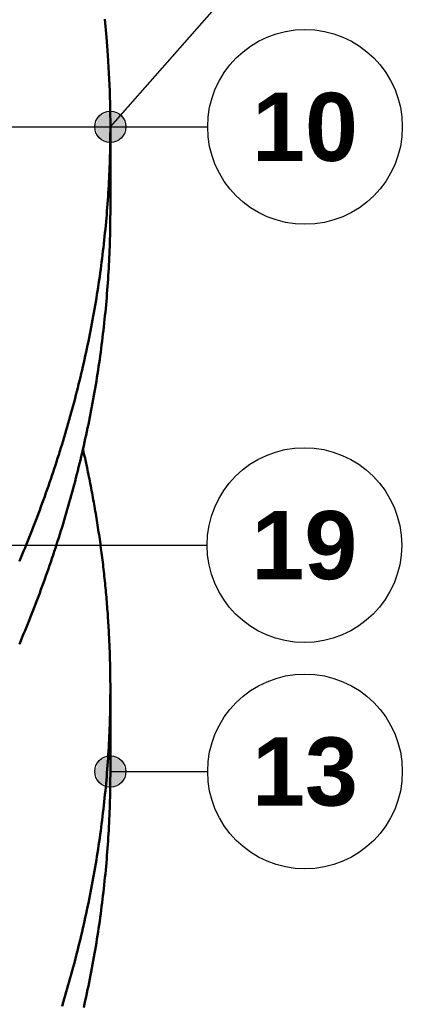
# Model space of a CAD drawing. Header units: millimetres. Extents: x 0 to 841, y 0 to 594.
# Tile 40 of 46: x 518 to 537, y 310 to 361. Entities that reach past the tile are written whole.
import ezdxf
from ezdxf.enums import TextEntityAlignment as Align

# ---------------------------------------------------------------- set-up
doc = ezdxf.new("R2010")
doc.units = ezdxf.units.MM
for name, color, linetype, lineweight in [('ACH', 7, 'CONTINUOUS', 13), ('COTA', 7, 'CONTINUOUS', 25), ('FINA', 7, 'CONTINUOUS', 25), ('TXT', 7, 'CONTINUOUS', 25), ('VIS', 7, 'CONTINUOUS', 50)]:
    doc.layers.add(name, color=color, linetype=linetype, lineweight=lineweight)
doc.styles.add('STDB', font='LiberationSans-Bold.ttf')

msp = doc.modelspace()

# ---------------------------------------------------------------- hatches: boundary and pattern name
at = {"layer": 'ACH'}
h = msp.add_hatch(color=7, dxfattribs=at)
h.dxf.hatch_style = 1
h.paths.add_polyline_path([(522.976, 355.356), (522.742, 355.921), (522.176, 356.156), (521.611, 355.921), (521.376, 355.356), (521.611, 354.79), (522.176, 354.556), (522.742, 354.79)])
h = msp.add_hatch(color=7, dxfattribs=at)
h.dxf.hatch_style = 1
h.paths.add_polyline_path([(522.976, 322.283), (522.742, 322.849), (522.176, 323.083), (521.611, 322.849), (521.376, 322.283), (521.611, 321.717), (522.176, 321.483), (522.742, 321.717)])

# ---------------------------------------------------------------- linework, layer by layer
at = {"layer": 'COTA'}
for p, q in [((522.176, 355.356), (528.584, 362.609)), ((496.042, 355.356), (527.176, 355.356)), ((490.827, 333.896), (527.144, 333.896)), ((522.176, 322.283), (527.176, 322.283))]:
    msp.add_line(p, q, dxfattribs=at)
for centre in [(522.176, 355.356), (522.176, 322.283)]:
    msp.add_circle(centre, 0.8, dxfattribs=at)
at = {"layer": 'FINA'}
for points in [[(522.176, 355.356), (522.168, 356.278), (522.145, 357.199), (522.105, 358.12), (522.05, 359.04), (521.979, 359.96), (521.893, 360.877)], [(517.504, 333.071), (517.577, 333.245), (517.649, 333.418), (517.722, 333.591), (517.793, 333.765), (517.864, 333.939), (517.935, 334.113), (518.005, 334.287), (518.075, 334.462), (518.144, 334.637), (518.212, 334.812), (518.28, 334.987), (518.348, 335.162), (518.415, 335.338), (518.481, 335.513), (518.547, 335.689), (518.613, 335.866), (518.677, 336.042), (518.742, 336.219), (518.805, 336.395), (518.869, 336.572), (518.931, 336.749), (518.993, 336.927), (519.055, 337.104), (519.116, 337.282), (519.176, 337.46), (519.236, 337.638), (519.296, 337.816), (519.354, 337.995), (519.413, 338.173), (519.47, 338.352), (519.527, 338.531), (519.584, 338.711), (519.64, 338.89), (519.695, 339.069), (519.75, 339.249), (519.804, 339.429), (519.858, 339.609), (519.911, 339.789), (519.963, 339.97), (520.015, 340.15), (520.067, 340.331), (520.118, 340.512), (520.168, 340.693), (520.217, 340.874), (520.266, 341.056), (520.315, 341.237), (520.363, 341.419), (520.41, 341.601), (520.457, 341.783), (520.503, 341.965), (520.548, 342.147), (520.593, 342.33), (520.637, 342.512), (520.681, 342.695), (520.724, 342.878), (520.766, 343.061), (520.808, 343.244), (520.849, 343.428), (520.89, 343.611), (520.93, 343.795), (520.97, 343.978), (521.008, 344.162), (521.047, 344.346), (521.084, 344.53), (521.121, 344.715), (521.157, 344.899), (521.193, 345.083), (521.228, 345.268), (521.263, 345.453), (521.297, 345.638), (521.33, 345.823), (521.362, 346.008), (521.394, 346.193), (521.426, 346.378), (521.457, 346.563), (521.487, 346.749), (521.516, 346.934), (521.545, 347.12), (521.573, 347.306), (521.601, 347.492), (521.628, 347.678), (521.654, 347.864), (521.68, 348.05), (521.705, 348.236), (521.729, 348.422), (521.753, 348.609), (521.776, 348.795), (521.798, 348.982), (521.82, 349.169), (521.841, 349.355), (521.862, 349.542), (521.882, 349.729), (521.901, 349.916), (521.92, 350.103), (521.938, 350.29), (521.955, 350.477), (521.972, 350.664), (521.988, 350.851), (522.003, 351.039), (522.018, 351.226), (522.032, 351.413), (522.045, 351.601), (522.058, 351.788), (522.07, 351.976), (522.081, 352.163), (522.092, 352.351), (522.102, 352.538), (522.112, 352.726), (522.121, 352.914), (522.129, 353.102), (522.137, 353.289), (522.143, 353.477), (522.15, 353.665), (522.155, 353.853), (522.16, 354.04), (522.164, 354.228), (522.168, 354.416), (522.171, 354.604), (522.173, 354.792), (522.175, 354.98), (522.176, 355.168), (522.176, 355.356)], [(522.176, 355.356), (522.176, 351.103)], [(517.504, 328.819), (517.577, 328.992), (517.649, 329.166), (517.722, 329.339), (517.793, 329.513), (517.864, 329.687), (517.935, 329.861), (518.005, 330.035), (518.075, 330.21), (518.144, 330.384), (518.212, 330.559), (518.28, 330.735), (518.348, 330.91), (518.415, 331.085), (518.481, 331.261), (518.547, 331.437), (518.613, 331.613), (518.677, 331.79), (518.742, 331.966), (518.805, 332.143), (518.869, 332.32), (518.931, 332.497), (518.993, 332.675), (519.055, 332.852), (519.116, 333.03), (519.176, 333.208), (519.236, 333.386), (519.296, 333.564), (519.354, 333.743), (519.413, 333.921), (519.47, 334.1), (519.527, 334.279), (519.584, 334.458), (519.64, 334.638), (519.695, 334.817), (519.75, 334.997), (519.804, 335.177), (519.858, 335.357), (519.911, 335.537), (519.963, 335.718), (520.015, 335.898), (520.067, 336.079), (520.118, 336.26), (520.168, 336.441), (520.217, 336.622), (520.266, 336.804), (520.315, 336.985), (520.363, 337.167), (520.41, 337.349), (520.457, 337.531), (520.503, 337.713), (520.548, 337.895), (520.593, 338.078), (520.637, 338.26), (520.681, 338.443), (520.724, 338.626), (520.766, 338.809), (520.808, 338.992), (520.849, 339.175), (520.89, 339.359), (520.93, 339.543), (520.97, 339.726), (521.008, 339.91), (521.047, 340.094), (521.084, 340.278), (521.121, 340.462), (521.157, 340.647), (521.193, 340.831), (521.228, 341.016), (521.263, 341.201), (521.297, 341.385), (521.33, 341.57), (521.362, 341.755), (521.394, 341.941), (521.426, 342.126), (521.457, 342.311), (521.487, 342.497), (521.516, 342.682), (521.545, 342.868), (521.573, 343.054), (521.601, 343.24), (521.628, 343.426), (521.654, 343.612), (521.68, 343.798), (521.705, 343.984), (521.729, 344.17), (521.753, 344.357), (521.776, 344.543), (521.798, 344.73), (521.82, 344.916), (521.841, 345.103), (521.862, 345.29), (521.882, 345.477), (521.901, 345.664), (521.92, 345.851), (521.938, 346.038), (521.955, 346.225), (521.972, 346.412), (521.988, 346.599), (522.003, 346.786), (522.018, 346.974), (522.032, 347.161), (522.045, 347.348), (522.058, 347.536), (522.07, 347.723), (522.081, 347.911), (522.092, 348.099), (522.102, 348.286), (522.112, 348.474), (522.121, 348.662), (522.129, 348.849), (522.137, 349.037), (522.143, 349.225), (522.15, 349.413), (522.155, 349.6), (522.16, 349.788), (522.164, 349.976), (522.168, 350.164), (522.171, 350.352), (522.173, 350.54), (522.175, 350.728), (522.176, 350.916), (522.176, 351.103)], [(522.176, 326.535), (522.176, 326.655), (522.176, 326.776), (522.175, 326.896), (522.174, 327.016), (522.173, 327.137), (522.171, 327.257), (522.17, 327.377), (522.168, 327.498), (522.165, 327.618), (522.163, 327.738), (522.16, 327.858), (522.157, 327.979), (522.153, 328.099), (522.15, 328.219), (522.146, 328.339), (522.142, 328.46), (522.137, 328.58), (522.133, 328.7), (522.128, 328.82), (522.122, 328.94), (522.117, 329.061), (522.111, 329.181), (522.105, 329.301), (522.099, 329.421), (522.092, 329.541), (522.085, 329.661), (522.078, 329.781), (522.071, 329.901), (522.063, 330.021), (522.055, 330.141), (522.047, 330.262), (522.039, 330.382), (522.03, 330.501), (522.021, 330.621), (522.012, 330.741), (522.002, 330.861), (521.992, 330.981), (521.982, 331.101), (521.972, 331.221), (521.961, 331.341), (521.951, 331.461), (521.94, 331.58), (521.928, 331.7), (521.917, 331.82), (521.905, 331.94), (521.892, 332.059), (521.88, 332.179), (521.867, 332.299), (521.854, 332.418), (521.841, 332.538), (521.828, 332.657), (521.814, 332.777), (521.8, 332.896), (521.786, 333.016), (521.771, 333.135), (521.756, 333.255), (521.741, 333.374), (521.726, 333.493), (521.71, 333.612), (521.694, 333.732), (521.678, 333.851), (521.662, 333.97), (521.645, 334.089), (521.628, 334.208), (521.611, 334.327), (521.594, 334.446), (521.576, 334.565), (521.558, 334.684), (521.54, 334.803), (521.521, 334.922), (521.503, 335.041), (521.484, 335.16), (521.464, 335.279), (521.445, 335.397), (521.425, 335.516), (521.405, 335.635), (521.385, 335.753), (521.364, 335.872), (521.344, 335.99), (521.323, 336.109), (521.301, 336.227), (521.28, 336.345), (521.258, 336.464), (521.236, 336.582), (521.214, 336.7), (521.191, 336.818), (521.168, 336.936), (521.145, 337.055), (521.122, 337.173), (521.098, 337.291), (521.074, 337.408), (521.05, 337.526), (521.026, 337.644), (521.001, 337.762), (520.977, 337.88), (520.951, 337.997), (520.926, 338.115), (520.9, 338.232), (520.875, 338.35), (520.849, 338.467), (520.822, 338.585), (520.796, 338.702), (520.769, 338.819)], [(519.695, 310.249), (519.75, 310.429), (519.804, 310.609), (519.858, 310.789), (519.911, 310.969), (519.963, 311.149), (520.015, 311.33), (520.067, 311.511), (520.118, 311.692), (520.168, 311.873), (520.217, 312.054), (520.266, 312.235), (520.315, 312.417), (520.363, 312.599), (520.41, 312.78), (520.457, 312.962), (520.503, 313.145), (520.548, 313.327), (520.593, 313.509), (520.637, 313.692), (520.681, 313.875), (520.724, 314.058), (520.766, 314.241), (520.808, 314.424), (520.849, 314.607), (520.89, 314.791), (520.93, 314.974), (520.97, 315.158), (521.008, 315.342), (521.047, 315.526), (521.084, 315.71), (521.121, 315.894), (521.157, 316.078), (521.193, 316.263), (521.228, 316.448), (521.263, 316.632), (521.297, 316.817), (521.33, 317.002), (521.362, 317.187), (521.394, 317.372), (521.426, 317.557), (521.457, 317.743), (521.487, 317.928), (521.516, 318.114), (521.545, 318.3), (521.573, 318.485), (521.601, 318.671), (521.628, 318.857), (521.654, 319.043), (521.68, 319.229), (521.705, 319.416), (521.729, 319.602), (521.753, 319.788), (521.776, 319.975), (521.798, 320.161), (521.82, 320.348), (521.841, 320.535), (521.862, 320.721), (521.882, 320.908), (521.901, 321.095), (521.92, 321.282), (521.938, 321.469), (521.955, 321.656), (521.972, 321.844), (521.988, 322.031), (522.003, 322.218), (522.018, 322.405), (522.032, 322.593), (522.045, 322.78), (522.058, 322.968), (522.07, 323.155), (522.081, 323.343), (522.092, 323.53), (522.102, 323.718), (522.112, 323.906), (522.121, 324.093), (522.129, 324.281), (522.137, 324.469), (522.143, 324.657), (522.15, 324.844), (522.155, 325.032), (522.16, 325.22), (522.164, 325.408), (522.168, 325.596), (522.171, 325.784), (522.173, 325.971), (522.175, 326.159), (522.176, 326.347), (522.176, 326.535)], [(522.176, 326.535), (522.176, 322.283)], [(520.808, 310.172), (520.849, 310.355), (520.89, 310.538), (520.93, 310.722), (520.97, 310.906), (521.008, 311.09), (521.047, 311.274), (521.084, 311.458), (521.121, 311.642), (521.157, 311.826), (521.193, 312.011), (521.228, 312.195), (521.263, 312.38), (521.297, 312.565), (521.33, 312.75), (521.362, 312.935), (521.394, 313.12), (521.426, 313.305), (521.457, 313.491), (521.487, 313.676), (521.516, 313.862), (521.545, 314.047), (521.573, 314.233), (521.601, 314.419), (521.628, 314.605), (521.654, 314.791), (521.68, 314.977), (521.705, 315.163), (521.729, 315.35), (521.753, 315.536), (521.776, 315.723), (521.798, 315.909), (521.82, 316.096), (521.841, 316.282), (521.862, 316.469), (521.882, 316.656), (521.901, 316.843), (521.92, 317.03), (521.938, 317.217), (521.955, 317.404), (521.972, 317.591), (521.988, 317.779), (522.003, 317.966), (522.018, 318.153), (522.032, 318.341), (522.045, 318.528), (522.058, 318.715), (522.07, 318.903), (522.081, 319.09), (522.092, 319.278), (522.102, 319.466), (522.112, 319.653), (522.121, 319.841), (522.129, 320.029), (522.137, 320.217), (522.143, 320.404), (522.15, 320.592), (522.155, 320.78), (522.16, 320.968), (522.164, 321.156), (522.168, 321.343), (522.171, 321.531), (522.173, 321.719), (522.175, 321.907), (522.176, 322.095), (522.176, 322.283)]]:
    msp.add_lwpolyline(points, dxfattribs=at)
for centre in [(532.176, 355.356), (532.144, 333.896), (532.176, 322.283)]:
    msp.add_circle(centre, 5, dxfattribs=at)
at = {"layer": 'VIS'}
for points in [[(522.176, 355.356), (522.168, 356.278), (522.145, 357.199), (522.105, 358.12), (522.05, 359.04), (521.979, 359.96), (521.893, 360.877)], [(517.504, 333.071), (517.577, 333.245), (517.649, 333.418), (517.722, 333.591), (517.793, 333.765), (517.864, 333.939), (517.935, 334.113), (518.005, 334.287), (518.075, 334.462), (518.144, 334.637), (518.212, 334.812), (518.28, 334.987), (518.348, 335.162), (518.415, 335.338), (518.481, 335.513), (518.547, 335.689), (518.613, 335.866), (518.677, 336.042), (518.742, 336.219), (518.805, 336.395), (518.869, 336.572), (518.931, 336.749), (518.993, 336.927), (519.055, 337.104), (519.116, 337.282), (519.176, 337.46), (519.236, 337.638), (519.296, 337.816), (519.354, 337.995), (519.413, 338.173), (519.47, 338.352), (519.527, 338.531), (519.584, 338.711), (519.64, 338.89), (519.695, 339.069), (519.75, 339.249), (519.804, 339.429), (519.858, 339.609), (519.911, 339.789), (519.963, 339.97), (520.015, 340.15), (520.067, 340.331), (520.118, 340.512), (520.168, 340.693), (520.217, 340.874), (520.266, 341.056), (520.315, 341.237), (520.363, 341.419), (520.41, 341.601), (520.457, 341.783), (520.503, 341.965), (520.548, 342.147), (520.593, 342.33), (520.637, 342.512), (520.681, 342.695), (520.724, 342.878), (520.766, 343.061), (520.808, 343.244), (520.849, 343.428), (520.89, 343.611), (520.93, 343.795), (520.97, 343.978), (521.008, 344.162), (521.047, 344.346), (521.084, 344.53), (521.121, 344.715), (521.157, 344.899), (521.193, 345.083), (521.228, 345.268), (521.263, 345.453), (521.297, 345.638), (521.33, 345.823), (521.362, 346.008), (521.394, 346.193), (521.426, 346.378), (521.457, 346.563), (521.487, 346.749), (521.516, 346.934), (521.545, 347.12), (521.573, 347.306), (521.601, 347.492), (521.628, 347.678), (521.654, 347.864), (521.68, 348.05), (521.705, 348.236), (521.729, 348.422), (521.753, 348.609), (521.776, 348.795), (521.798, 348.982), (521.82, 349.169), (521.841, 349.355), (521.862, 349.542), (521.882, 349.729), (521.901, 349.916), (521.92, 350.103), (521.938, 350.29), (521.955, 350.477), (521.972, 350.664), (521.988, 350.851), (522.003, 351.039), (522.018, 351.226), (522.032, 351.413), (522.045, 351.601), (522.058, 351.788), (522.07, 351.976), (522.081, 352.163), (522.092, 352.351), (522.102, 352.538), (522.112, 352.726), (522.121, 352.914), (522.129, 353.102), (522.137, 353.289), (522.143, 353.477), (522.15, 353.665), (522.155, 353.853), (522.16, 354.04), (522.164, 354.228), (522.168, 354.416), (522.171, 354.604), (522.173, 354.792), (522.175, 354.98), (522.176, 355.168), (522.176, 355.356)], [(522.176, 355.356), (522.176, 351.103)], [(517.504, 328.819), (517.577, 328.992), (517.649, 329.166), (517.722, 329.339), (517.793, 329.513), (517.864, 329.687), (517.935, 329.861), (518.005, 330.035), (518.075, 330.21), (518.144, 330.384), (518.212, 330.559), (518.28, 330.735), (518.348, 330.91), (518.415, 331.085), (518.481, 331.261), (518.547, 331.437), (518.613, 331.613), (518.677, 331.79), (518.742, 331.966), (518.805, 332.143), (518.869, 332.32), (518.931, 332.497), (518.993, 332.675), (519.055, 332.852), (519.116, 333.03), (519.176, 333.208), (519.236, 333.386), (519.296, 333.564), (519.354, 333.743), (519.413, 333.921), (519.47, 334.1), (519.527, 334.279), (519.584, 334.458), (519.64, 334.638), (519.695, 334.817), (519.75, 334.997), (519.804, 335.177), (519.858, 335.357), (519.911, 335.537), (519.963, 335.718), (520.015, 335.898), (520.067, 336.079), (520.118, 336.26), (520.168, 336.441), (520.217, 336.622), (520.266, 336.804), (520.315, 336.985), (520.363, 337.167), (520.41, 337.349), (520.457, 337.531), (520.503, 337.713), (520.548, 337.895), (520.593, 338.078), (520.637, 338.26), (520.681, 338.443), (520.724, 338.626), (520.766, 338.809), (520.808, 338.992), (520.849, 339.175), (520.89, 339.359), (520.93, 339.543), (520.97, 339.726), (521.008, 339.91), (521.047, 340.094), (521.084, 340.278), (521.121, 340.462), (521.157, 340.647), (521.193, 340.831), (521.228, 341.016), (521.263, 341.201), (521.297, 341.385), (521.33, 341.57), (521.362, 341.755), (521.394, 341.941), (521.426, 342.126), (521.457, 342.311), (521.487, 342.497), (521.516, 342.682), (521.545, 342.868), (521.573, 343.054), (521.601, 343.24), (521.628, 343.426), (521.654, 343.612), (521.68, 343.798), (521.705, 343.984), (521.729, 344.17), (521.753, 344.357), (521.776, 344.543), (521.798, 344.73), (521.82, 344.916), (521.841, 345.103), (521.862, 345.29), (521.882, 345.477), (521.901, 345.664), (521.92, 345.851), (521.938, 346.038), (521.955, 346.225), (521.972, 346.412), (521.988, 346.599), (522.003, 346.786), (522.018, 346.974), (522.032, 347.161), (522.045, 347.348), (522.058, 347.536), (522.07, 347.723), (522.081, 347.911), (522.092, 348.099), (522.102, 348.286), (522.112, 348.474), (522.121, 348.662), (522.129, 348.849), (522.137, 349.037), (522.143, 349.225), (522.15, 349.413), (522.155, 349.6), (522.16, 349.788), (522.164, 349.976), (522.168, 350.164), (522.171, 350.352), (522.173, 350.54), (522.175, 350.728), (522.176, 350.916), (522.176, 351.103)], [(522.176, 326.535), (522.176, 326.655), (522.176, 326.776), (522.175, 326.896), (522.174, 327.016), (522.173, 327.137), (522.171, 327.257), (522.17, 327.377), (522.168, 327.498), (522.165, 327.618), (522.163, 327.738), (522.16, 327.858), (522.157, 327.979), (522.153, 328.099), (522.15, 328.219), (522.146, 328.339), (522.142, 328.46), (522.137, 328.58), (522.133, 328.7), (522.128, 328.82), (522.122, 328.94), (522.117, 329.061), (522.111, 329.181), (522.105, 329.301), (522.099, 329.421), (522.092, 329.541), (522.085, 329.661), (522.078, 329.781), (522.071, 329.901), (522.063, 330.021), (522.055, 330.141), (522.047, 330.262), (522.039, 330.382), (522.03, 330.501), (522.021, 330.621), (522.012, 330.741), (522.002, 330.861), (521.992, 330.981), (521.982, 331.101), (521.972, 331.221), (521.961, 331.341), (521.951, 331.461), (521.94, 331.58), (521.928, 331.7), (521.917, 331.82), (521.905, 331.94), (521.892, 332.059), (521.88, 332.179), (521.867, 332.299), (521.854, 332.418), (521.841, 332.538), (521.828, 332.657), (521.814, 332.777), (521.8, 332.896), (521.786, 333.016), (521.771, 333.135), (521.756, 333.255), (521.741, 333.374), (521.726, 333.493), (521.71, 333.612), (521.694, 333.732), (521.678, 333.851), (521.662, 333.97), (521.645, 334.089), (521.628, 334.208), (521.611, 334.327), (521.594, 334.446), (521.576, 334.565), (521.558, 334.684), (521.54, 334.803), (521.521, 334.922), (521.503, 335.041), (521.484, 335.16), (521.464, 335.279), (521.445, 335.397), (521.425, 335.516), (521.405, 335.635), (521.385, 335.753), (521.364, 335.872), (521.344, 335.99), (521.323, 336.109), (521.301, 336.227), (521.28, 336.345), (521.258, 336.464), (521.236, 336.582), (521.214, 336.7), (521.191, 336.818), (521.168, 336.936), (521.145, 337.055), (521.122, 337.173), (521.098, 337.291), (521.074, 337.408), (521.05, 337.526), (521.026, 337.644), (521.001, 337.762), (520.977, 337.88), (520.951, 337.997), (520.926, 338.115), (520.9, 338.232), (520.875, 338.35), (520.849, 338.467), (520.822, 338.585), (520.796, 338.702), (520.769, 338.819)], [(519.695, 310.249), (519.75, 310.429), (519.804, 310.609), (519.858, 310.789), (519.911, 310.969), (519.963, 311.149), (520.015, 311.33), (520.067, 311.511), (520.118, 311.692), (520.168, 311.873), (520.217, 312.054), (520.266, 312.235), (520.315, 312.417), (520.363, 312.599), (520.41, 312.78), (520.457, 312.962), (520.503, 313.145), (520.548, 313.327), (520.593, 313.509), (520.637, 313.692), (520.681, 313.875), (520.724, 314.058), (520.766, 314.241), (520.808, 314.424), (520.849, 314.607), (520.89, 314.791), (520.93, 314.974), (520.97, 315.158), (521.008, 315.342), (521.047, 315.526), (521.084, 315.71), (521.121, 315.894), (521.157, 316.078), (521.193, 316.263), (521.228, 316.448), (521.263, 316.632), (521.297, 316.817), (521.33, 317.002), (521.362, 317.187), (521.394, 317.372), (521.426, 317.557), (521.457, 317.743), (521.487, 317.928), (521.516, 318.114), (521.545, 318.3), (521.573, 318.485), (521.601, 318.671), (521.628, 318.857), (521.654, 319.043), (521.68, 319.229), (521.705, 319.416), (521.729, 319.602), (521.753, 319.788), (521.776, 319.975), (521.798, 320.161), (521.82, 320.348), (521.841, 320.535), (521.862, 320.721), (521.882, 320.908), (521.901, 321.095), (521.92, 321.282), (521.938, 321.469), (521.955, 321.656), (521.972, 321.844), (521.988, 322.031), (522.003, 322.218), (522.018, 322.405), (522.032, 322.593), (522.045, 322.78), (522.058, 322.968), (522.07, 323.155), (522.081, 323.343), (522.092, 323.53), (522.102, 323.718), (522.112, 323.906), (522.121, 324.093), (522.129, 324.281), (522.137, 324.469), (522.143, 324.657), (522.15, 324.844), (522.155, 325.032), (522.16, 325.22), (522.164, 325.408), (522.168, 325.596), (522.171, 325.784), (522.173, 325.971), (522.175, 326.159), (522.176, 326.347), (522.176, 326.535)], [(522.176, 326.535), (522.176, 322.283)], [(520.808, 310.172), (520.849, 310.355), (520.89, 310.538), (520.93, 310.722), (520.97, 310.906), (521.008, 311.09), (521.047, 311.274), (521.084, 311.458), (521.121, 311.642), (521.157, 311.826), (521.193, 312.011), (521.228, 312.195), (521.263, 312.38), (521.297, 312.565), (521.33, 312.75), (521.362, 312.935), (521.394, 313.12), (521.426, 313.305), (521.457, 313.491), (521.487, 313.676), (521.516, 313.862), (521.545, 314.047), (521.573, 314.233), (521.601, 314.419), (521.628, 314.605), (521.654, 314.791), (521.68, 314.977), (521.705, 315.163), (521.729, 315.35), (521.753, 315.536), (521.776, 315.723), (521.798, 315.909), (521.82, 316.096), (521.841, 316.282), (521.862, 316.469), (521.882, 316.656), (521.901, 316.843), (521.92, 317.03), (521.938, 317.217), (521.955, 317.404), (521.972, 317.591), (521.988, 317.779), (522.003, 317.966), (522.018, 318.153), (522.032, 318.341), (522.045, 318.528), (522.058, 318.715), (522.07, 318.903), (522.081, 319.09), (522.092, 319.278), (522.102, 319.466), (522.112, 319.653), (522.121, 319.841), (522.129, 320.029), (522.137, 320.217), (522.143, 320.404), (522.15, 320.592), (522.155, 320.78), (522.16, 320.968), (522.164, 321.156), (522.168, 321.343), (522.171, 321.531), (522.173, 321.719), (522.175, 321.907), (522.176, 322.095), (522.176, 322.283)]]:
    msp.add_lwpolyline(points, dxfattribs=at)

# ---------------------------------------------------------------- texts
at = {"layer": 'TXT', "style": 'STDB'}
for s, p in [('10', (532.176, 355.356)), ('19', (532.144, 333.896)), ('13', (532.176, 322.283))]:
    msp.add_text(s, height=3.5, dxfattribs=at).set_placement(p, align=Align.MIDDLE_CENTER)

doc.saveas('drawing.dxf')
